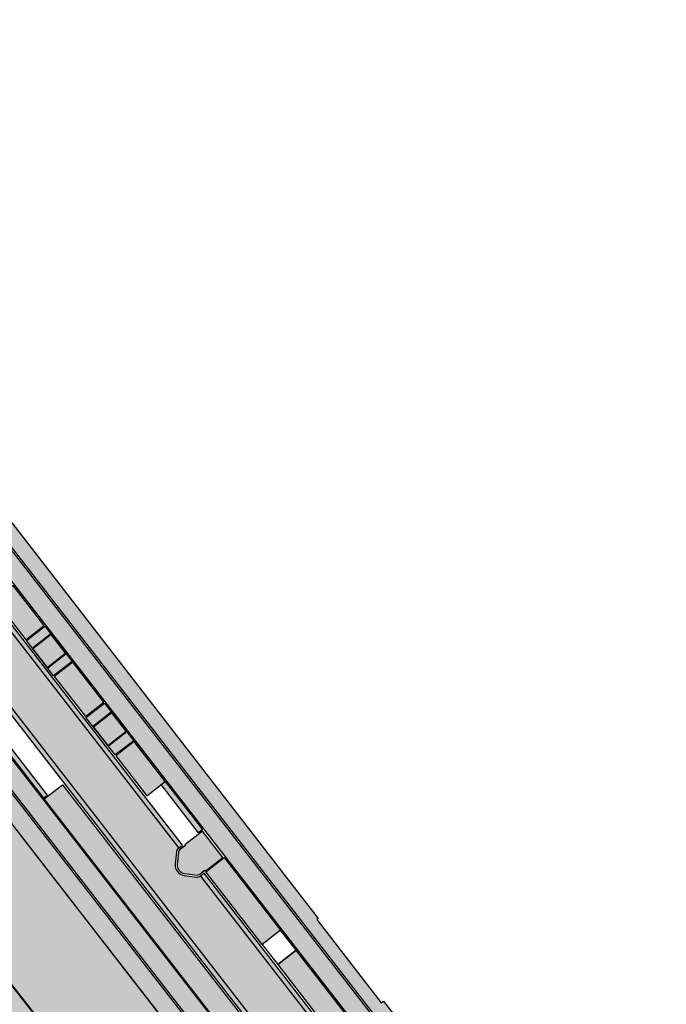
# Model space of a CAD drawing. Header units: metres. Extents: x 197051 to 198393, y 354620 to 355604.
# Tile 8 of 13: x 197293 to 197357, y 355272 to 355369. Entities that reach past the tile are written whole.
import ezdxf

# ---------------------------------------------------------------- set-up
doc = ezdxf.new("R2010")
doc.units = ezdxf.units.M
for name, color, linetype in [('Arcering fietspad', 12, 'Continuous'), ('Arcering groen', 103, 'Continuous'), ('Arcering water', 142, 'Continuous')]:
    doc.layers.add(name, color=color, linetype=linetype)
for name, color, linetype, lineweight, true_color in [('Arcering goot', 7, 'Continuous', 20, 0xb97150), ('Arcering rijbaan', 7, 'Continuous', 20, 0x45291c), ('Arcering voetpad', 7, 'Continuous', 20, 0x71432d)]:
    doc.layers.add(name, color=color, linetype=linetype, lineweight=lineweight, true_color=true_color)
doc.layers.add('Arcering inrit', color=7, linetype='Continuous', true_color=0xc33c3c)
doc.layers.add('Arcering uitstapstrook', color=7, linetype='Continuous', true_color=0x851e1e)
doc.layers.add('poly arcering', color=6, linetype='Continuous', plot=False)

msp = doc.modelspace()

# ---------------------------------------------------------------- hatches: boundary and pattern name
at = {"layer": 'Arcering fietspad'}
h = msp.add_hatch(color=256, dxfattribs=at)
h.dxf.hatch_style = 1
h.paths.add_polyline_path([(197243.006, 355376.791), (197250.3723138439, 355367.3329594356), (197354.6475600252, 355232.8581773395), (197356.0157610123, 355234.1943400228), (197251.2943789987, 355369.2442907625), (197248.4647816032, 355372.8236169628), (197247.5530136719, 355373.9990991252), (197245.825468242, 355376.0719062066), (197244.4431365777, 355377.8868249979), (197239.8699999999, 355383.875), (197239.253, 355381.5609999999), (197240.029, 355380.551), (197240.372, 355380.225)])
h = msp.add_hatch(color=256, dxfattribs=at)
h.dxf.hatch_style = 1
edge = h.paths.add_edge_path()
edge.add_line((197243.4837398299, 355355.0832346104), (197249.5011756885, 355347.8944287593))
edge.add_line((197249.5011756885, 355347.8944287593), (197258.2609382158, 355336.5358545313))
edge.add_line((197258.2609382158, 355336.5358545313), (197293.483186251, 355291.1486794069))
edge.add_line((197293.483186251, 355291.1486794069), (197321.0017259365, 355255.6863423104))
edge.add_arc((197219.8494682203, 355177.2502488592), 127.9999999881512, 31.783491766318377, 37.79093121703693, ccw=False)
edge.add_line((197328.6551623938, 355244.6692440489), (197329.5339542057, 355243.250985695))
edge.add_line((197329.5339542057, 355243.250985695), (197330.7679767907, 355241.2594299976))
edge.add_arc((197378.370468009, 355270.7552404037), 56.00000001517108, 211.7834917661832, 217.8203469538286)
edge.add_line((197334.1339788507, 355236.4167339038), (197344.4389167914, 355223.1270234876))
edge.add_line((197344.4389167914, 355223.1270234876), (197345.8923793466, 355224.2539034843))
edge.add_line((197345.8923793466, 355224.2539034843), (197335.8256277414, 355237.336033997))
edge.add_arc((197383.2218661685, 355274.1272909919), 60.00000006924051, 211.7834917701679, 217.8203469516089, ccw=False)
edge.add_line((197332.2191969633, 355242.5246369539), (197331.1680966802, 355244.2209792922))
edge.add_line((197331.1680966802, 355244.2209792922), (197330.2702469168, 355245.6699947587))
edge.add_arc((197219.8494682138, 355177.250248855), 129.8999999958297, 31.78349176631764, 37.7909312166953)
edge.add_line((197322.5032047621, 355256.8506280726), (197250.9809058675, 355349.0867618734))
edge.add_line((197250.9809058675, 355349.0867618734), (197244.6916292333, 355356.600325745))
edge.add_arc((197247.8355723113, 355359.2319833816), 4.099999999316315, 193.1220267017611, 219.9312318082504, ccw=False)
edge.add_line((197243.8426283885, 355358.3011779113), (197243.581117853, 355359.4229986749))
edge.add_arc((197236.8612853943, 355357.8565211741), 6.900000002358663, 13.12202671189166, 37.82841434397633)
edge.add_line((197242.3112570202, 355362.088283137), (197237.0427061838, 355368.8735070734))
edge.add_line((197237.0427061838, 355368.8735070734), (197236.8148221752, 355369.3032883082))
edge.add_line((197236.8148221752, 355369.3032883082), (197236.1934189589, 355370.0955079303))
edge.add_line((197236.1934189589, 355370.0955079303), (197235.607, 355367.8959999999))
edge.add_line((197235.607, 355367.8959999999), (197240.7371080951, 355361.3105560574))
edge.add_arc((197235.214934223, 355357.0087429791), 7.000000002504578, 11.068561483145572, 37.91884666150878, ccw=False)
edge.add_line((197242.0847213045, 355358.3526274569), (197242.196243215, 355357.7825399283))
edge.add_arc((197248.0846321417, 355358.9344409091), 6.000000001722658, 191.0685614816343, 219.9312318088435)
at = {"layer": 'Arcering goot'}
h = msp.add_hatch(color=256, dxfattribs=at)
h.dxf.hatch_style = 1
h.paths.add_polyline_path([(197309.206419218, 355287.2167487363), (197264.4463683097, 355344.9399219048), (197260.550331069, 355351.0658953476), (197260.1694146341, 355350.7703938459), (197264.0533431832, 355344.6634596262), (197308.8270982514, 355286.9226133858)])
h = msp.add_hatch(color=256, dxfattribs=at)
h.dxf.hatch_style = 1
h.paths.add_polyline_path([(197322.8635669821, 355261.4121574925), (197285.2851470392, 355309.8738012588, -0.02632204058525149), (197285.245327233, 355309.8394218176), (197284.9075219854, 355309.5774788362), (197322.4842460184, 355261.1180221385, -0.03525904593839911), (197326.2033926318, 355255.5523917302), (197332.2955461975, 355244.8680477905, 0.03548345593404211), (197336.4505204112, 355238.6510865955), (197339.2662734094, 355235.0237003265), (197339.6581639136, 355235.3303171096), (197336.8291280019, 355238.9461410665, -0.035479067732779), (197332.712524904, 355245.1058055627), (197326.620279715, 355255.7903101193, 0.03525904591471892)])
h = msp.add_hatch(color=256, dxfattribs=at)
h.dxf.hatch_style = 1
h.paths.add_polyline_path([(197326.8306320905, 355264.488323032), (197311.3511561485, 355284.4508666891), (197310.971835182, 355284.1567313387), (197326.4513111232, 355264.1941876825, -0.03525904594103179), (197330.5633367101, 355258.0406215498), (197336.5596538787, 355247.524355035, 0.03548344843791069), (197340.535825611, 355241.5749307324), (197343.2199698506, 355238.1170890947), (197343.5980125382, 355238.4128712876), (197340.9149955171, 355241.8692607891, -0.03548344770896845), (197336.9766321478, 355247.7621135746), (197330.9802237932, 355258.278539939, 0.03525904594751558)])
at = {"layer": 'Arcering groen'}
h = msp.add_hatch(color=256, dxfattribs=at)
h.dxf.hatch_style = 1
h.paths.add_polyline_path([(197293.8064984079, 355307.4024240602), (197295.6235429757, 355308.8125126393), (197298.3196267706, 355305.3359837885), (197296.5011018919, 355303.9278042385)])
h = msp.add_hatch(color=256, dxfattribs=at)
h.dxf.hatch_style = 1
h.paths.add_polyline_path([(197302.5731606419, 355296.1083079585), (197299.6890544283, 355299.8204757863), (197301.5060941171, 355301.2305706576), (197304.3900723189, 355297.5185679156)])
h = msp.add_hatch(color=256, dxfattribs=at)
h.dxf.hatch_style = 1
edge = h.paths.add_edge_path()
edge.add_line((197297.372702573, 355293.1756721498), (197322.3261956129, 355260.9954657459))
edge.add_arc((197284.9318713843, 355231.9987810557), 47.31958587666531, 29.71335350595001, 37.79107701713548, ccw=False)
edge.add_line((197326.0296896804, 355255.4532590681), (197332.1218057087, 355244.7689809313))
edge.add_arc((197378.1197024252, 355270.99672606), 52.94998693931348, 209.6915482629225, 217.8203479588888)
edge.add_line((197336.2925329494, 355238.5284490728), (197339.6246581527, 355234.2358476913))
edge.add_line((197339.6246581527, 355234.2358476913), (197338.8187826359, 355233.6102880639))
edge.add_line((197338.8187826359, 355233.6102880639), (197335.904621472, 355237.3973527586))
edge.add_arc((197383.2218661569, 355274.127290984), 59.90000005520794, 211.7834917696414, 217.8203469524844, ccw=False)
edge.add_line((197332.3042014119, 355242.5773080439), (197330.3552513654, 355245.7226658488))
edge.add_arc((197219.8494682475, 355177.2502488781), 129.9999999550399, 31.78349176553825, 37.7909312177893)
edge.add_line((197322.5822299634, 355256.9119062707), (197295.5551229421, 355291.7662735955))
edge.add_line((197295.5551229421, 355291.7662735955), (197297.372702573, 355293.1756721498))
h = msp.add_hatch(color=256, dxfattribs=at)
h.dxf.hatch_style = 1
h.paths.add_polyline_path([(197317.1723171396, 355241.7842064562), (197324.8032038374, 355247.383386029), (197324.4578881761, 355247.8723487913), (197319.7376458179, 355253.980275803), (197291.7398881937, 355290.1018808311), (197284.6465200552, 355283.2529291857), (197287.2130131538, 355279.9994517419)])
h = msp.add_hatch(color=256, dxfattribs=at)
h.dxf.hatch_style = 1
edge = h.paths.add_edge_path()
edge.add_line((197311.1643022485, 355288.6084002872), (197309.4257478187, 355287.2602799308))
edge.add_line((197309.4257478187, 355287.2602799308), (197309.4870260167, 355287.1812547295))
edge.add_line((197309.4870260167, 355287.1812547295), (197308.9120457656, 355286.7354000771))
edge.add_arc((197309.0958803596, 355286.498324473), 0.3000000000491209, 127.7909312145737, 174.6309167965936)
edge.add_line((197308.7971965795, 355286.5263958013), (197308.6835026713, 355285.3166729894))
edge.add_arc((197309.502534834, 355285.2396975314), 0.8226414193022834, 174.6309167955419, 262.8253755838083)
edge.add_line((197309.3997919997, 355284.4234973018), (197310.6442722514, 355284.2668428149))
edge.add_arc((197310.6817403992, 355284.5644938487), 0.3000000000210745, 262.8253755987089, 307.790931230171)
edge.add_line((197310.8655749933, 355284.3274182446), (197311.3866501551, 355284.7314734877))
edge.add_line((197311.3866501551, 355284.7314734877), (197311.4479283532, 355284.6524482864))
edge.add_line((197311.4479283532, 355284.6524482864), (197313.1864827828, 355286.0005686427))
edge.add_line((197313.1864827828, 355286.0005686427), (197311.1643022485, 355288.6084002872))
h = msp.add_hatch(color=256, dxfattribs=at)
h.dxf.hatch_style = 1
h.paths.add_polyline_path([(197318.9447056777, 355278.7398851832), (197317.1293734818, 355277.327429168), (197318.5420384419, 355275.5095998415), (197320.3539474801, 355276.9194008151)])
edge = h.paths.add_edge_path()
edge.add_line((197318.9462763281, 355278.7383245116), (197320.3556137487, 355276.9207016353))
edge.add_line((197320.3556137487, 355276.9207016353), (197318.5403721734, 355275.5082990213))
edge.add_line((197318.5403721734, 355275.5082990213), (197317.1281693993, 355277.3285170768))
edge.add_line((197317.1281693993, 355277.3285170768), (197318.9459097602, 355278.7387972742))
at = {"layer": 'Arcering inrit'}
h = msp.add_hatch(color=256, dxfattribs=at)
h.dxf.hatch_style = 1
h.paths.add_polyline_path([(197293.7452689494, 355307.4820397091), (197295.5624694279, 355308.8920067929), (197292.4988038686, 355312.8427926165), (197290.681244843, 355311.433447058)])
h = msp.add_hatch(color=256, dxfattribs=at)
h.dxf.hatch_style = 1
h.paths.add_polyline_path([(197299.6257463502, 355299.8984957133), (197301.4429033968, 355301.3084392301), (197298.3789937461, 355305.2596989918), (197296.5618322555, 355303.8497611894)])
h = msp.add_hatch(color=256, dxfattribs=at)
h.dxf.hatch_style = 1
h.paths.add_polyline_path([(197305.6876931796, 355292.0807939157), (197307.5053227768, 355293.4901941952), (197304.4471186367, 355297.4342284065), (197302.6300297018, 355296.0241308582)])
h = msp.add_hatch(color=256, dxfattribs=at)
h.dxf.hatch_style = 1
h.paths.add_polyline_path([(197318.8788404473, 355278.822769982), (197317.0631970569, 355277.4109210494), (197311.5092065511, 355284.5734230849), (197313.3268087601, 355285.9828391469)])
h = msp.add_hatch(color=256, dxfattribs=at)
h.dxf.hatch_style = 1
h.paths.add_polyline_path([(197324.2717550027, 355268.1146662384), (197326.0893525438, 355269.5240416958), (197320.4113069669, 355276.8465268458), (197318.5951661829, 355275.4352793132)])
at = {"layer": 'Arcering rijbaan'}
h = msp.add_hatch(color=256, dxfattribs=at)
h.dxf.hatch_style = 1
edge = h.paths.add_edge_path()
edge.add_line((197340.5358256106, 355241.5749307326), (197343.2199698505, 355238.1170890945))
edge.add_line((197343.2199698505, 355238.1170890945), (197339.6581639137, 355235.3303171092))
edge.add_line((197339.6581639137, 355235.3303171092), (197336.829128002, 355238.9461410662))
edge.add_arc((197378.1197031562, 355270.9967265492), 52.26998781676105, 209.6915484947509, 217.819342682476, ccw=False)
edge.add_line((197332.7125249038, 355245.105805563), (197326.6202797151, 355255.7903101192))
edge.add_arc((197284.9304498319, 355231.9978311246), 48.00129136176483, 29.71349931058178, 37.79093121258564)
edge.add_line((197322.8635669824, 355261.4121574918), (197285.2851470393, 355309.8738012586))
edge.add_arc((197284.9389362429, 355310.2345478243), 0.50000000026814, 313.8221059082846, 352.8184572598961)
edge.add_line((197285.4350137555, 355310.1720410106), (197285.5906299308, 355311.4070693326))
edge.add_arc((197284.5984749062, 355311.5320829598), 0.9999999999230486, 352.8184572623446, 397.7909312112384)
edge.add_line((197285.3887269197, 355312.1448649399), (197284.6674350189, 355313.0750528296))
edge.add_arc((197283.8771830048, 355312.4622708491), 1.000000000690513, 37.79093121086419, 82.81845726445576)
edge.add_line((197284.0021966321, 355313.4544258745), (197282.829760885, 355313.6021552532))
edge.add_arc((197282.7672540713, 355313.1060777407), 0.5000000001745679, 82.81845725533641, 126.7493282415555)
edge.add_line((197282.468096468, 355313.5067081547), (197256.0505561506, 355347.5751290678))
edge.add_line((197256.0505561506, 355347.5751290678), (197260.1694146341, 355350.7703938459))
edge.add_line((197260.1694146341, 355350.7703938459), (197264.0533431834, 355344.6634596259))
edge.add_line((197264.0533431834, 355344.6634596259), (197308.8270982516, 355286.9226133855))
edge.add_arc((197309.1058985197, 355286.4952464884), 0.5102666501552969, 123.1191225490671, 174.3920760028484)
edge.add_line((197308.5980740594, 355286.5451100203), (197308.4843801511, 355285.3353872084))
edge.add_arc((197309.5025348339, 355285.2396975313), 1.022641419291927, 174.6309167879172, 262.8253755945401)
edge.add_line((197309.3748132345, 355284.2250632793), (197310.6192934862, 355284.0684087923))
edge.add_arc((197310.6816647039, 355284.565558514), 0.5010469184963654, 262.8491691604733, 305.3643259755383)
edge.add_line((197310.9716574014, 355284.1569606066), (197326.4513111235, 355264.1941876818))
edge.add_arc((197284.9304498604, 355231.9978311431), 52.54129132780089, 29.713499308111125, 37.79093121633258, ccw=False)
edge.add_line((197330.5633367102, 355258.0406215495), (197336.5596538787, 355247.5243550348))
edge.add_arc((197380.4118608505, 355272.5286416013), 50.48000002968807, 209.691550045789, 217.8203469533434)
at = {"layer": 'Arcering uitstapstrook'}
h = msp.add_hatch(color=256, dxfattribs=at)
h.dxf.hatch_style = 1
h.paths.add_polyline_path([(197288.5356056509, 355301.6346898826), (197288.1405387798, 355301.3283817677), (197295.4938447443, 355291.8452987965), (197295.8889568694, 355292.1517076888)])
h = msp.add_hatch(color=256, dxfattribs=at)
h.dxf.hatch_style = 1
h.paths.add_polyline_path([(197310.7869182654, 355288.4423191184), (197307.1102493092, 355293.18369804), (197307.5052301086, 355293.4902762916), (197311.1820492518, 355288.7487036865)])
at = {"layer": 'Arcering voetpad'}
h = msp.add_hatch(color=256, dxfattribs=at)
h.dxf.hatch_style = 1
edge = h.paths.add_edge_path()
edge.add_line((197356.1738114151, 355234.3168964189), (197251.4999430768, 355369.3057470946))
edge.add_line((197251.4999430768, 355369.3057470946), (197251.6565931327, 355370.8706070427))
edge.add_line((197251.6565931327, 355370.8706070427), (197257.0379999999, 355364.2609999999))
edge.add_line((197257.0379999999, 355364.2609999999), (197267.231, 355351.329))
edge.add_line((197267.231, 355351.329), (197267.329, 355351.385))
edge.add_line((197267.329, 355351.385), (197274.122, 355342.324))
edge.add_line((197274.122, 355342.324), (197274.347, 355342.485))
edge.add_line((197274.347, 355342.485), (197280.185, 355334.584))
edge.add_line((197280.185, 355334.584), (197280.3034006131, 355334.6714854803))
edge.add_line((197280.3034006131, 355334.6714854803), (197281.439, 355333.213))
edge.add_line((197281.439, 355333.213), (197281.187, 355332.984))
edge.add_line((197281.187, 355332.984), (197283.81, 355329.6340000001))
edge.add_line((197283.81, 355329.6340000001), (197284.039, 355329.789))
edge.add_line((197284.039, 355329.789), (197287.765, 355325.019))
edge.add_line((197287.765, 355325.019), (197287.8728165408, 355325.0996189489))
edge.add_line((197287.8728165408, 355325.0996189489), (197290.201, 355321.986))
edge.add_line((197290.201, 355321.986), (197290.111, 355321.915))
edge.add_line((197290.111, 355321.915), (197322.581, 355279.99))
edge.add_line((197322.581, 355279.99), (197322.446, 355279.867))
edge.add_line((197322.446, 355279.867), (197328.808, 355271.6450000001))
edge.add_line((197328.808, 355271.6450000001), (197329.0283901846, 355271.8154956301))
edge.add_line((197329.0283901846, 355271.8154956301), (197337.212, 355261.2370000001))
edge.add_line((197337.212, 355261.2370000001), (197337.127, 355261.166))
edge.add_line((197337.127, 355261.166), (197343.11, 355253.699))
edge.add_line((197343.11, 355253.699), (197342.993, 355253.602))
edge.add_line((197342.993, 355253.602), (197343.343, 355253.162))
edge.add_line((197343.343, 355253.162), (197343.435, 355253.225))
edge.add_line((197343.435, 355253.225), (197355.732, 355237.418))
edge.add_line((197355.732, 355237.418), (197355.6416775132, 355237.3504544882))
edge.add_line((197355.6416775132, 355237.3504544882), (197355.992, 355236.882))
edge.add_line((197355.992, 355236.882), (197358.8718393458, 355239.080289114))
edge.add_line((197358.8718393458, 355239.080289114), (197360.6286528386, 355236.7518797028))
edge.add_line((197360.6286528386, 355236.7518797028), (197357.2953984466, 355234.1742698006))
edge.add_arc((197356.8060130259, 355234.8071220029), 0.8000000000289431, 217.7909312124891, 307.71482724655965, ccw=False)
h = msp.add_hatch(color=256, dxfattribs=at)
h.dxf.hatch_style = 1
edge = h.paths.add_edge_path()
edge.add_line((197613.1894262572, 354865.536566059), (197615.289, 354867.262))
edge.add_line((197615.289, 354867.262), (197615.481, 354872.334))
edge.add_line((197615.481, 354872.334), (197613.833, 354874.458))
edge.add_line((197613.833, 354874.458), (197613.35, 354875.072))
edge.add_line((197613.35, 354875.072), (197605.9785867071, 354884.5805037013))
edge.add_line((197605.9785867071, 354884.5805037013), (197604.024, 354887.3169999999))
edge.add_line((197604.024, 354887.3169999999), (197599.0347561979, 354893.7413139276))
edge.add_line((197599.0347561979, 354893.7413139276), (197598.894, 354893.632))
edge.add_line((197598.894, 354893.632), (197596.172, 354897.124))
edge.add_line((197596.172, 354897.124), (197596.312, 354897.2750000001))
edge.add_line((197596.312, 354897.2750000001), (197587.71, 354908.343))
edge.add_line((197587.71, 354908.343), (197587.541, 354908.21))
edge.add_line((197587.541, 354908.21), (197584.617, 354911.9480000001))
edge.add_line((197584.617, 354911.9480000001), (197584.781, 354912.1130000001))
edge.add_line((197584.781, 354912.1130000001), (197573.563, 354926.586))
edge.add_line((197573.563, 354926.586), (197572.2956190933, 354927.0370478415))
edge.add_line((197572.2956190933, 354927.0370478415), (197570.7414630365, 354929.2825533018))
edge.add_line((197570.7414630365, 354929.2825533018), (197568.489, 354932.537))
edge.add_line((197568.489, 354932.537), (197568.446, 354932.616))
edge.add_line((197568.446, 354932.616), (197565.0652967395, 354936.9006133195))
edge.add_line((197565.0652967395, 354936.9006133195), (197564.133, 354936.165))
edge.add_line((197564.133, 354936.165), (197557.833, 354943.9180000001))
edge.add_line((197557.833, 354943.9180000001), (197550.1888124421, 354953.4996590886))
edge.add_line((197550.1888124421, 354953.4996590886), (197543.233, 354962.047))
edge.add_line((197543.233, 354962.047), (197538.447, 354967.93))
edge.add_line((197538.447, 354967.93), (197536.2570000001, 354970.595))
edge.add_line((197536.2570000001, 354970.595), (197537.6356929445, 354971.9686722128))
edge.add_line((197537.6356929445, 354971.9686722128), (197537.462, 354972.143))
edge.add_line((197537.462, 354972.143), (197538.442, 354972.926))
edge.add_line((197538.442, 354972.926), (197538.245, 354973.166))
edge.add_line((197538.245, 354973.166), (197538.1139999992, 354973.0899999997))
edge.add_line((197538.1139999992, 354973.0899999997), (197535.1846588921, 354976.8495714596))
edge.add_line((197535.1846588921, 354976.8495714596), (197535.302, 354976.941))
edge.add_line((197535.302, 354976.941), (197515.257, 355003.199))
edge.add_line((197515.257, 355003.199), (197515.172, 355003.148))
edge.add_line((197515.172, 355003.148), (197507.7541922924, 355012.6435941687))
edge.add_line((197507.7541922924, 355012.6435941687), (197507.852, 355012.72))
edge.add_line((197507.852, 355012.72), (197507.469, 355013.22))
edge.add_line((197507.469, 355013.22), (197507.3610000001, 355013.143))
edge.add_line((197507.3610000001, 355013.143), (197497.648, 355025.787))
edge.add_line((197497.648, 355025.787), (197487.1360000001, 355039.216))
edge.add_line((197487.1360000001, 355039.216), (197487.2500000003, 355039.3100000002))
edge.add_line((197487.2500000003, 355039.3100000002), (197485.8094999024, 355041.2144927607))
edge.add_line((197485.8094999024, 355041.2144927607), (197485.477, 355040.963))
edge.add_line((197485.477, 355040.963), (197483.7485258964, 355043.1617936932))
edge.add_line((197483.7485258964, 355043.1617936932), (197484.037, 355043.4180000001))
edge.add_line((197484.037, 355043.4180000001), (197476.126, 355053.5860000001))
edge.add_line((197476.126, 355053.5860000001), (197471.3, 355059.8610000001))
edge.add_line((197471.3, 355059.8610000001), (197471.26, 355059.822))
edge.add_line((197471.26, 355059.822), (197461.369, 355072.494))
edge.add_line((197461.369, 355072.494), (197461.241, 355072.4400000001))
edge.add_line((197461.241, 355072.4400000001), (197455.944, 355079.174))
edge.add_line((197455.944, 355079.174), (197455.981, 355079.258))
edge.add_line((197455.981, 355079.258), (197453.723, 355082.153))
edge.add_line((197453.723, 355082.153), (197453.819, 355082.221))
edge.add_line((197453.819, 355082.221), (197447.2684241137, 355090.3819799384))
edge.add_line((197447.2684241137, 355090.3819799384), (197447.403, 355090.49))
edge.add_line((197447.403, 355090.49), (197439.09, 355100.957))
edge.add_line((197439.09, 355100.957), (197426.162, 355117.5730000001))
edge.add_line((197426.162, 355117.5730000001), (197426.2199999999, 355117.67))
edge.add_line((197426.2199999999, 355117.67), (197418.821, 355127.312))
edge.add_line((197418.821, 355127.312), (197382.704, 355173.364))
edge.add_line((197382.704, 355173.364), (197355.806059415, 355207.9079236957))
edge.add_line((197355.806059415, 355207.9079236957), (197355.819, 355207.9180000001))
edge.add_line((197355.819, 355207.9180000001), (197355.565, 355208.2380000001))
edge.add_line((197355.565, 355208.2380000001), (197355.3739162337, 355208.4704484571))
edge.add_line((197355.3739162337, 355208.4704484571), (197355.5109222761, 355208.5257180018))
edge.add_line((197355.5109222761, 355208.5257180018), (197352.5933733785, 355211.7531830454))
edge.add_line((197352.5933733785, 355211.7531830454), (197350.6368605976, 355213.5231001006))
edge.add_line((197350.6368605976, 355213.5231001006), (197348.7328767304, 355215.5405912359))
edge.add_line((197348.7328767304, 355215.5405912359), (197348.0453434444, 355216.3494454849))
edge.add_line((197348.0453434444, 355216.3494454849), (197346.9174612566, 355217.7916350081))
edge.add_line((197346.9174612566, 355217.7916350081), (197344.8765198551, 355220.3688849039))
edge.add_line((197344.8765198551, 355220.3688849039), (197342.7572303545, 355223.1239042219))
edge.add_line((197342.7572303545, 355223.1239042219), (197332.9171082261, 355235.8665838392))
edge.add_line((197332.9171082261, 355235.8665838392), (197332.1234570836, 355236.9489055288))
edge.add_line((197332.1234570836, 355236.9489055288), (197330.7616763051, 355238.8367216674))
edge.add_line((197330.7616763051, 355238.8367216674), (197329.7098407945, 355240.3149933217))
edge.add_line((197329.7098407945, 355240.3149933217), (197328.8601595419, 355241.543732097))
edge.add_line((197328.8601595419, 355241.543732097), (197328.1723575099, 355242.5901512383))
edge.add_line((197328.1723575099, 355242.5901512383), (197327.1941327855, 355244.0656587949))
edge.add_line((197327.1941327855, 355244.0656587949), (197326.3854394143, 355245.2686229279))
edge.add_line((197326.3854394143, 355245.2686229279), (197325.4871324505, 355246.5197397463))
edge.add_line((197325.4871324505, 355246.5197397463), (197324.4420902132, 355247.9569064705))
edge.add_line((197324.4420902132, 355247.9569064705), (197322.3837853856, 355250.6200083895))
edge.add_line((197322.3837853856, 355250.6200083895), (197315.9291948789, 355258.9587151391))
edge.add_line((197315.9291948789, 355258.9587151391), (197296.2426778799, 355284.305077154))
edge.add_line((197296.2426778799, 355284.305077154), (197288.3909493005, 355294.4577198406))
edge.add_line((197288.3909493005, 355294.4577198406), (197286.3792248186, 355297.2594894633))
edge.add_line((197286.3792248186, 355297.2594894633), (197285.5319152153, 355298.4952502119))
edge.add_line((197285.5319152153, 355298.4952502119), (197282.4132024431, 355303.0437444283))
edge.add_line((197282.4132024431, 355303.0437444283), (197282.144, 355303.4450000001))
edge.add_line((197282.144, 355303.4450000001), (197279.767, 355306.48))
edge.add_line((197279.767, 355306.48), (197279.798, 355306.505))
edge.add_line((197279.798, 355306.505), (197277.2960000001, 355309.603))
edge.add_line((197277.2960000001, 355309.603), (197271.01, 355317.903))
edge.add_line((197271.01, 355317.903), (197271.0819999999, 355317.944))
edge.add_line((197271.0819999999, 355317.944), (197270.763, 355318.341))
edge.add_line((197270.763, 355318.341), (197270.374, 355318.017))
edge.add_line((197270.374, 355318.017), (197270.468, 355317.879))
edge.add_line((197270.468, 355317.879), (197268.559, 355316.2460000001))
edge.add_line((197268.559, 355316.2460000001), (197264.624, 355321.347))
edge.add_line((197264.624, 355321.347), (197265.762, 355322.2519999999))
edge.add_line((197265.762, 355322.2519999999), (197263.572, 355325.082))
edge.add_line((197263.572, 355325.082), (197262.416, 355324.2079999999))
edge.add_line((197262.416, 355324.2079999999), (197251.9925, 355337.7225))
edge.add_line((197251.9925, 355337.7225), (197250.0196748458, 355340.2851100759))
edge.add_line((197250.0196748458, 355340.2851100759), (197251.1287997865, 355341.1625711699))
edge.add_line((197251.1287997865, 355341.1625711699), (197248.7940000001, 355344.219))
edge.add_line((197248.7940000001, 355344.219), (197247.638, 355343.366))
edge.add_line((197247.638, 355343.366), (197240.016, 355353.247))
edge.add_line((197240.016, 355353.247), (197236.7210000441, 355359.5639999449))
edge.add_line((197236.7210000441, 355359.5639999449), (197234.217, 355362.687))
edge.add_line((197234.217, 355362.687), (197235.5423143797, 355367.6535918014))
edge.add_line((197235.5423143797, 355367.6535918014), (197240.5793316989, 355361.1876471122))
edge.add_arc((197235.2149342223, 355357.0087429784), 6.800000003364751, 11.06856148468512, 37.91884666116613, ccw=False)
edge.add_line((197241.8884416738, 355358.3142307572), (197241.9999635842, 355357.744143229))
edge.add_arc((197248.0846321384, 355358.9344409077), 6.199999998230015, 191.068561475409, 219.9312318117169)
edge.add_line((197243.3303767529, 355354.9548610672), (197249.345414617, 355347.7689200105))
edge.add_line((197249.345414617, 355347.7689200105), (197320.8436755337, 355255.5637859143))
edge.add_arc((197219.8494682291, 355177.2502488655), 127.7999999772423, 31.78349176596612, 37.79093121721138, ccw=False)
edge.add_line((197328.4851534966, 355244.5639018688), (197330.5979678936, 355241.1540878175))
edge.add_arc((197378.3704679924, 355270.7552403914), 56.1999999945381, 211.7834917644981, 217.8202447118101)
edge.add_line((197333.9759298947, 355236.2941756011), (197348.3096434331, 355217.7905610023))
edge.add_arc((197375.3464982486, 355238.734497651), 34.20000000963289, 217.7629378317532, 229.2870154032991)
edge.add_line((197353.0388574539, 355212.811358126), (197353.7235259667, 355212.2221802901))
edge.add_arc((197334.2858740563, 355189.6341815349), 29.79999999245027, 37.81845726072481, 49.28701540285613, ccw=False)
edge.add_line((197357.8266084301, 355207.9063960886), (197476.4724562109, 355055.0507923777))
edge.add_line((197476.4724562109, 355055.0507923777), (197543.0599657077, 354969.2641927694))
edge.add_arc((197535.3216156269, 354963.2566836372), 9.796541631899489, 11.957824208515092, 37.823242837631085, ccw=False)
edge.add_line((197544.9055760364, 354965.2864449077), (197545.1850224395, 354963.9673996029))
edge.add_arc((197555.1635493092, 354966.081400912), 10.20000000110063, 191.9615383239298, 219.1301105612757)
edge.add_line((197547.2512577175, 354959.6443486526), (197559.6044996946, 354944.4599989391))
edge.add_arc((197567.5167912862, 354950.8970511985), 10.20000000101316, 219.1301105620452, 244.5858290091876)
edge.add_arc((197558.9336204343, 354932.8324676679), 9.799999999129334, 37.81717782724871, 64.5858290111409, ccw=False)
edge.add_line((197566.6753384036, 354938.8412781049), (197615.3941991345, 354876.0730423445))
edge.add_arc((197609.2325085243, 354871.2902682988), 7.800087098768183, 6.032363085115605, 37.8190194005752, ccw=False)
edge.add_arc((197627.1329259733, 354873.1818696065), 10.1999990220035, 186.0321865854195, 217.8160709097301)
edge.add_line((197619.0750994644, 354866.9279578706), (197619.5464022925, 354866.3207096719))
edge.add_line((197619.5464022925, 354866.3207096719), (197619.2457160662, 354866.061402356))
edge.add_line((197619.2457160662, 354866.061402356), (197615.3615927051, 354862.8941420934))
edge.add_line((197615.3615927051, 354862.8941420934), (197613.1896667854, 354865.5362734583))
edge.add_line((197613.1896667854, 354865.5362734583), (197613.1894262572, 354865.536566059))
at = {"layer": 'Arcering water'}
h = msp.add_hatch(color=256, dxfattribs=at)
h.dxf.hatch_style = 1
h.paths.add_polyline_path([(197233.8488502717, 355302.1607484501), (197255.4177233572, 355299.1476289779), (197268.0165689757, 355294.176304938), (197273.1186185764, 355292.602441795), (197282.250866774, 355286.186329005), (197322.3380310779, 355235.1363849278), (197325.6341895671, 355230.4526057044), (197328.1735384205, 355225.9546610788), (197332.5291191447, 355212.5152695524), (197335.5999019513, 355201.6537579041), (197336.9777118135, 355196.4890915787), (197337.4119442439, 355188.6962975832), (197337.0117222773, 355184.6112027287), (197334.5429930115, 355177.876213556), (197308.8790535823, 355180.096688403), (197306.5232758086, 355202.2623475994), (197303.7639200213, 355213.4383204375), (197298.2400068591, 355226.1145188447), (197289.2230577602, 355237.3125936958), (197278.3068220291, 355250.3763179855), (197265.0160028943, 355264.5359376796), (197256.3544416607, 355270.3806333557), (197239.0090475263, 355277.5046293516), (197228.1580533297, 355280.7806773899)])

# ---------------------------------------------------------------- linework, layer by layer
at = {"layer": 'poly arcering', "flags": 128}
for points in [[(197243.006, 355376.791), (197250.3723138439, 355367.3329594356), (197354.6475600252, 355232.8581773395), (197356.0157610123, 355234.1943400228), (197251.2943789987, 355369.2442907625), (197248.4647816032, 355372.8236169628), (197247.5530136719, 355373.9990991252), (197245.825468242, 355376.0719062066), (197244.4431365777, 355377.8868249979), (197239.8699999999, 355383.875), (197239.253, 355381.5609999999), (197240.029, 355380.551), (197240.372, 355380.225)], [(197293.7452689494, 355307.4820397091), (197295.5624694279, 355308.8920067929), (197292.4988038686, 355312.8427926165), (197290.681244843, 355311.433447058)], [(197293.8064984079, 355307.4024240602), (197295.6235429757, 355308.8125126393), (197298.3196267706, 355305.3359837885), (197296.5011018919, 355303.9278042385)], [(197299.6257463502, 355299.8984957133), (197301.4429033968, 355301.3084392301), (197298.3789937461, 355305.2596989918), (197296.5618322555, 355303.8497611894)], [(197233.8488502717, 355302.1607484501), (197255.4177233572, 355299.1476289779), (197268.0165689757, 355294.176304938), (197273.1186185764, 355292.602441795), (197282.250866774, 355286.186329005), (197322.3380310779, 355235.1363849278), (197325.6341895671, 355230.4526057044), (197328.1735384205, 355225.9546610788), (197332.5291191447, 355212.5152695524), (197335.5999019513, 355201.6537579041), (197336.9777118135, 355196.4890915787), (197337.4119442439, 355188.6962975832), (197337.0117222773, 355184.6112027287), (197334.5429930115, 355177.876213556), (197308.8790535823, 355180.096688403), (197306.5232758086, 355202.2623475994), (197303.7639200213, 355213.4383204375), (197298.2400068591, 355226.1145188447), (197289.2230577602, 355237.3125936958), (197278.3068220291, 355250.3763179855), (197265.0160028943, 355264.5359376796), (197256.3544416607, 355270.3806333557), (197239.0090475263, 355277.5046293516), (197228.1580533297, 355280.7806773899)], [(197288.5356056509, 355301.6346898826), (197288.1405387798, 355301.3283817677), (197295.4938447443, 355291.8452987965), (197295.8889568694, 355292.1517076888)], [(197302.5731606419, 355296.1083079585), (197299.6890544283, 355299.8204757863), (197301.5060941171, 355301.2305706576), (197304.3900723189, 355297.5185679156)], [(197305.6876931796, 355292.0807939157), (197307.5053227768, 355293.4901941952), (197304.4471186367, 355297.4342284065), (197302.6300297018, 355296.0241308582)], [(197310.7869182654, 355288.4423191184), (197307.1102493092, 355293.18369804), (197307.5052301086, 355293.4902762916), (197311.1820492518, 355288.7487036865)], [(197317.1692525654, 355241.7881155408), (197287.2130131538, 355279.9994517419), (197284.6465200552, 355283.2529291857), (197291.7398881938, 355290.1018808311), (197319.7376458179, 355253.980275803), (197324.4578881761, 355247.8723487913), (197324.8032038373, 355247.3833860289)], [(197318.8788404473, 355278.822769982), (197317.0631970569, 355277.4109210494), (197311.5092065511, 355284.5734230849), (197313.3268087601, 355285.9828391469)], [(197318.878951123, 355278.8226738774), (197317.063197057, 355277.4109210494), (197318.5951661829, 355275.4352793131), (197320.4109081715, 355276.8470411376)], [(197324.2717550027, 355268.1146662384), (197326.0893525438, 355269.5240416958), (197320.4113069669, 355276.8465268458), (197318.5951661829, 355275.4352793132)]]:
    msp.add_lwpolyline(points, close=True, dxfattribs=at)
for points in [[(197251.6565931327, 355370.8706070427), (197257.0379999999, 355364.2609999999), (197267.231, 355351.329), (197267.329, 355351.385), (197274.122, 355342.324), (197274.347, 355342.485), (197280.185, 355334.584), (197280.3034006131, 355334.6714854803), (197281.439, 355333.213), (197281.187, 355332.984), (197283.81, 355329.6340000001), (197284.039, 355329.789), (197287.765, 355325.019), (197287.8728165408, 355325.0996189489), (197290.201, 355321.986), (197290.111, 355321.915), (197322.581, 355279.99), (197322.446, 355279.867), (197328.808, 355271.6450000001), (197329.0283901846, 355271.8154956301), (197337.212, 355261.2370000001)], [(197356.1738114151, 355234.3168964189), (197251.4999430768, 355369.3057470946)], [(197296.203856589, 355308.0606476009), (197297.7360829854, 355306.0866266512), (197295.9191806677, 355304.6763550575), (197294.3806417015, 355306.6468749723), (197296.203857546, 355308.0606463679), (197296.203856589, 355308.0606476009)], [(197296.2651452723, 355307.9816305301), (197294.447607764, 355306.5722646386), (197295.8584616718, 355304.7509987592), (197297.6744110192, 355306.1639520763), (197296.2651452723, 355307.9816305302)], [(197302.1806373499, 355300.3570483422), (197303.7128637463, 355298.3830273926), (197301.8959614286, 355296.9727557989), (197300.3574224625, 355298.9432757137), (197302.1806383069, 355300.3570471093), (197302.1806373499, 355300.3570483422)], [(197302.2419260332, 355300.2780312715), (197300.424388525, 355298.86866538), (197301.8352424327, 355297.0473995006), (197303.6511917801, 355298.4603528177), (197302.2419260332, 355300.2780312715)]]:
    msp.add_lwpolyline(points, dxfattribs=at)
msp.add_lwpolyline([(197243.4837398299, 355355.0832346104), (197249.5011756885, 355347.8944287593), (197258.2609382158, 355336.5358545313), (197293.483186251, 355291.1486794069), (197321.0017259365, 355255.6863423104, -0.02621840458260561), (197328.6551623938, 355244.6692440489), (197329.5339542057, 355243.250985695), (197330.7679767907, 355241.2594299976, 0.02634684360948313), (197334.1339788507, 355236.4167339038), (197344.4389167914, 355223.1270234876), (197345.8923793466, 355224.2539034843), (197335.8256277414, 355237.336033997, -0.02634684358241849), (197332.2191969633, 355242.5246369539), (197331.1680966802, 355244.2209792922), (197330.2702469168, 355245.6699947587, 0.0262184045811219), (197322.5032047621, 355256.8506280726), (197250.9809058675, 355349.0867618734), (197244.6916292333, 355356.600325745, -0.1175137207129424), (197243.8426283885, 355358.3011779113), (197243.581117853, 355359.4229986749, 0.1082215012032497), (197242.3112570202, 355362.088283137), (197237.0427061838, 355368.8735070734)], format="xyb", dxfattribs=at)
at = {"layer": 'poly arcering'}
for points in [[(197322.8635669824, 355261.4121574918), (197285.2851470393, 355309.8738012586, 0.1718150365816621), (197285.4350137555, 355310.1720410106), (197285.5906299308, 355311.4070693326, 0.1987875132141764), (197285.3887269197, 355312.1448649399), (197284.6674350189, 355313.0750528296, 0.1990372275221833), (197284.0021966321, 355313.4544258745), (197282.829760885, 355313.6021552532, 0.1940672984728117), (197282.468096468, 355313.5067081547), (197256.0505561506, 355347.5751290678), (197260.1694146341, 355350.7703938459), (197264.0533431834, 355344.6634596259), (197308.8270982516, 355286.9226133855, 0.2275292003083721), (197308.5980740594, 355286.5451100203), (197308.4843801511, 355285.3353872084, 0.4050135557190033), (197309.3748132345, 355284.2250632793), (197310.6192934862, 355284.0684087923, 0.1876650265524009), (197310.9716574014, 355284.1569606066), (197326.4513111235, 355264.1941876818, -0.03525904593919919)], [(197249.345414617, 355347.7689200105), (197320.8436755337, 355255.5637859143, -0.02621840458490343)]]:
    msp.add_lwpolyline(points, format="xyb", dxfattribs=at)
msp.add_lwpolyline([(197309.206419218, 355287.2167487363), (197264.4463683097, 355344.9399219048), (197260.550331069, 355351.0658953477), (197260.1694146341, 355350.7703938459), (197264.0533431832, 355344.6634596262), (197308.8270982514, 355286.9226133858), (197309.206419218, 355287.2167487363)], close=True, dxfattribs=at)
for points in [[(197322.8635669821, 355261.4121574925), (197285.2851470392, 355309.8738012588, -0.02632204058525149), (197285.245327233, 355309.8394218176), (197284.9075219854, 355309.5774788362), (197322.4842460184, 355261.1180221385, -0.03525904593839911), (197326.2033926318, 355255.5523917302), (197332.2955461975, 355244.8680477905, 0.03548345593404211), (197336.4505204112, 355238.6510865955), (197339.2662734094, 355235.0237003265), (197339.6581639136, 355235.3303171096), (197336.8291280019, 355238.9461410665, -0.035479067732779), (197332.712524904, 355245.1058055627), (197326.620279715, 355255.7903101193, 0.03525904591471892), (197322.8635669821, 355261.4121574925)], [(197326.8306320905, 355264.488323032), (197311.3511561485, 355284.4508666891), (197310.971835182, 355284.1567313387), (197326.4513111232, 355264.1941876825, -0.03525904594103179), (197330.5633367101, 355258.0406215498), (197336.5596538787, 355247.524355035, 0.03548344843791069), (197340.535825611, 355241.5749307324), (197343.2199698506, 355238.1170890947), (197343.5980125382, 355238.4128712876), (197340.9149955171, 355241.8692607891, -0.03548344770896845), (197336.9766321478, 355247.7621135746), (197330.9802237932, 355258.278539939, 0.03525904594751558), (197326.8306320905, 355264.488323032)]]:
    msp.add_lwpolyline(points, format="xyb", close=True, dxfattribs=at)
msp.add_lwpolyline([(197315.9291948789, 355258.9587151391), (197296.2426778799, 355284.305077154), (197288.3909493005, 355294.4577198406)], dxfattribs=at)
at = {"layer": 'poly arcering', "flags": 128}
for points in [[(197297.372702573, 355293.1756721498), (197322.3261956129, 355260.9954657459, -0.03526031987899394), (197326.0296896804, 355255.4532590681), (197332.1218057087, 355244.7689809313, 0.03548346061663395), (197336.2925329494, 355238.5284490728), (197339.6246581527, 355234.2358476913), (197338.8187826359, 355233.6102880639), (197335.904621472, 355237.3973527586, -0.02634684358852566), (197332.3042014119, 355242.5773080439), (197330.3552513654, 355245.7226658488, 0.02621840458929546), (197322.5822299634, 355256.9119062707), (197295.5551229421, 355291.7662735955)], [(197311.1643022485, 355288.6084002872), (197309.4257478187, 355287.2602799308), (197309.4870260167, 355287.1812547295), (197308.9120457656, 355286.7354000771, 0.2072720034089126), (197308.7971965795, 355286.5263958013), (197308.6835026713, 355285.3166729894, 0.4050135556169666), (197309.3997919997, 355284.4234973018), (197310.6442722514, 355284.2668428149, 0.1987561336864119), (197310.8655749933, 355284.3274182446), (197311.3866501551, 355284.7314734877), (197311.4479283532, 355284.6524482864), (197313.1864827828, 355286.0005686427)]]:
    msp.add_lwpolyline(points, format="xyb", close=True, dxfattribs=at)

doc.saveas('drawing.dxf')
